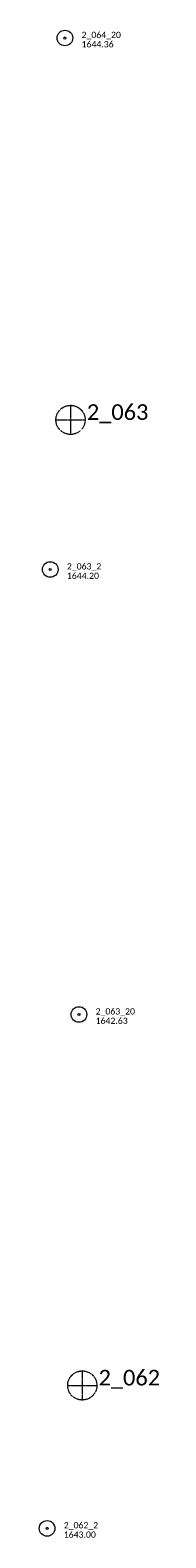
# Model space of a CAD drawing. Extents: x 386237 to 390135, y 96958 to 113752.
# Tile 97 of 112: x 388841 to 388953, y 108912 to 110360. Entities that reach past the tile are written whole.
import ezdxf

# ---------------------------------------------------------------- set-up
doc = ezdxf.new("R2010")
doc.units = 0
doc.header["$MEASUREMENT"] = 0
doc.linetypes.add('Wisdot3', pattern=[0.1875, 0.125, -0.0625])
doc.layers.add('E_MAP_Limits', color=81, linetype='Wisdot3', lineweight=18)
doc.layers.add('E_MAP_PassPoints', color=41, linetype='Continuous', lineweight=18)
doc.styles.add('CalibriLight', font='calibril.ttf')

# ---------------------------------------------------------------- blocks, each defined once
blk = doc.blocks.new('PP')
at = {"layer": 'E_MAP_PassPoints', "lineweight": 0}
for radius in [7.5, 0.96]:
    blk.add_circle((0, 0), radius, dxfattribs=at)
blk = doc.blocks.new('PHOTOC')
at = {"layer": 'E_MAP_Limits', "lineweight": 0}
for p, q in [((-13.8, 0), (14.1, 0)), ((0.1, 14.1), (0.1, -13.8))]:
    blk.add_line(p, q, dxfattribs=at)
blk.add_circle((0.2, 0), 14, dxfattribs=at)

msp = doc.modelspace()

# ---------------------------------------------------------------- block references
at = {"layer": 'E_MAP_Limits', "lineweight": 0}
for p in [(388870.5, 109985.6), (388870.5, 109985.6), (388881.8, 109058.7), (388881.8, 109058.7)]:
    msp.add_blockref('PHOTOC', p, dxfattribs=at)
at = {"layer": 'E_MAP_PassPoints', "lineweight": 0}
for p in [(388865.3, 110352.2), (388851.2, 109842), (388851.2, 109842), (388878.8, 109414.8), (388848.2, 108921.5), (388848.2, 108921.5)]:
    msp.add_blockref('PP', p, dxfattribs=at)

# ---------------------------------------------------------------- texts
at = {"layer": 'E_MAP_Limits', "lineweight": 0, "style": 'CalibriLight'}
for s, p in [('2_063', (388886.4, 109985.6)), ('2_063', (388886.4, 109985.6)), ('2_062', (388897.6, 109058.7)), ('2_062', (388897.6, 109058.7))]:
    msp.add_text(s, height=15, dxfattribs=at).set_placement(p)
at = {"layer": 'E_MAP_PassPoints', "lineweight": 0, "style": 'CalibriLight'}
for s, p in [('2_064_20', (388881.3, 110352.2)), ('1644.36', (388881.3, 110343.2)), ('2_063_2', (388867.2, 109842)), ('2_063_2', (388867.2, 109842)), ('1644.20', (388867.2, 109833)), ('1644.20', (388867.2, 109833)), ('2_063_20', (388894.8, 109414.8)), ('1642.63', (388894.8, 109405.8)), ('2_062_2', (388864.2, 108921.5)), ('2_062_2', (388864.2, 108921.5)), ('1643.00', (388864.2, 108912.5)), ('1643.00', (388864.2, 108912.5))]:
    msp.add_text(s, height=6, dxfattribs=at).set_placement(p)

doc.saveas('drawing.dxf')
